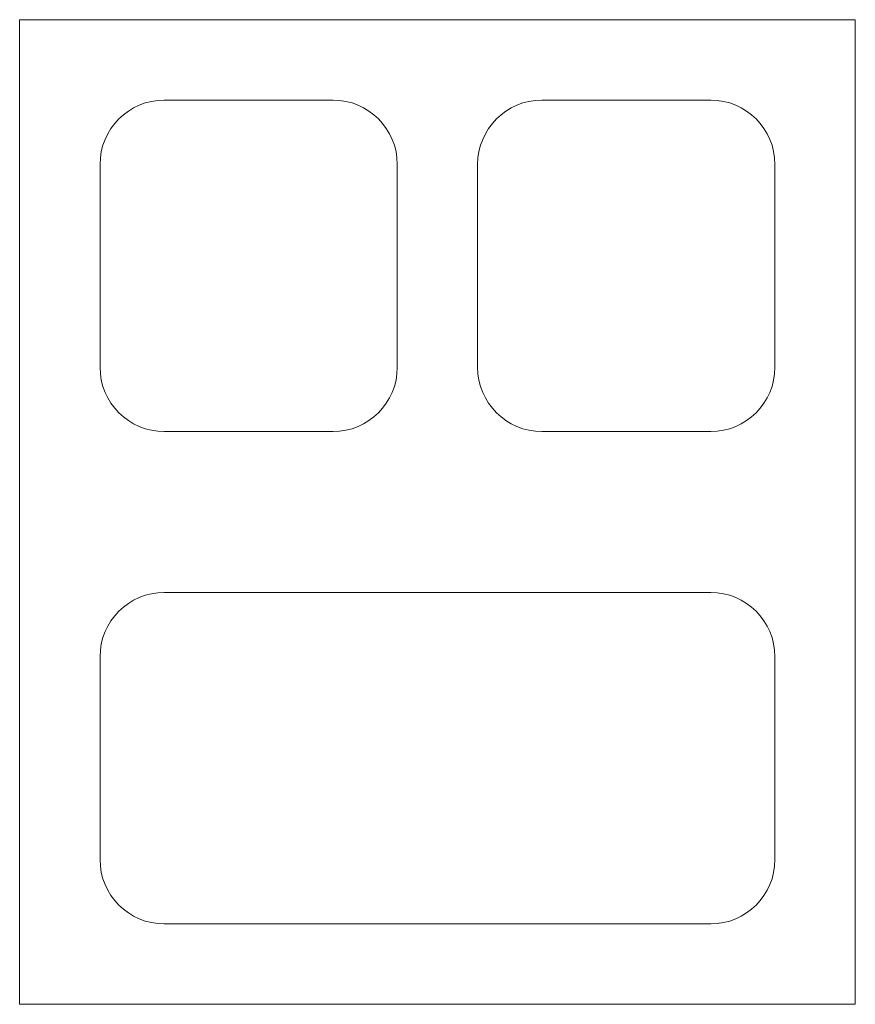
# Model space of a CAD drawing. Header units: millimetres. Extents: x 7 to 215, y 28 to 273.
import ezdxf

# ---------------------------------------------------------------- set-up
doc = ezdxf.new("R2010")
doc.units = ezdxf.units.MM

msp = doc.modelspace()

# ---------------------------------------------------------------- linework, layer by layer
at = {"color": 7, "linetype": 'Continuous', "lineweight": 15}
for p, q in [((6.5, 273.43), (6.5, 28.43)), ((214.5, 273.43), (6.5, 273.43)), ((214.5, 28.43), (214.5, 273.43)), ((84.5, 253.43), (42.5, 253.43)), ((178.5, 253.43), (136.5, 253.43)), ((26.5, 237.43), (26.5, 186.93)), ((100.5, 186.93), (100.5, 237.43)), ((120.5, 237.43), (120.5, 186.93)), ((194.5, 186.93), (194.5, 237.43)), ((42.5, 170.93), (84.5, 170.93)), ((136.5, 170.93), (178.5, 170.93)), ((178.5, 130.93), (42.5, 130.93)), ((26.5, 114.93), (26.5, 64.43)), ((194.5, 64.43), (194.5, 114.93)), ((42.5, 48.43), (178.5, 48.43)), ((6.5, 28.43), (214.5, 28.43))]:
    msp.add_line(p, q, dxfattribs=at)
for centre, start, end in [((42.5, 237.43), 90, 180), ((84.5, 237.43), 0, 90), ((136.5, 237.43), 90, 180), ((178.5, 237.43), 0, 90), ((42.5, 186.93), 180, 270), ((84.5, 186.93), 270, 0), ((136.5, 186.93), 180, 270), ((178.5, 186.93), 270, 0), ((42.5, 114.93), 90, 180), ((178.5, 114.93), 0, 90), ((42.5, 64.43), 180, 270), ((178.5, 64.43), 270, 0)]:
    msp.add_arc(centre, 16, start, end, dxfattribs=at)

doc.saveas('drawing.dxf')
